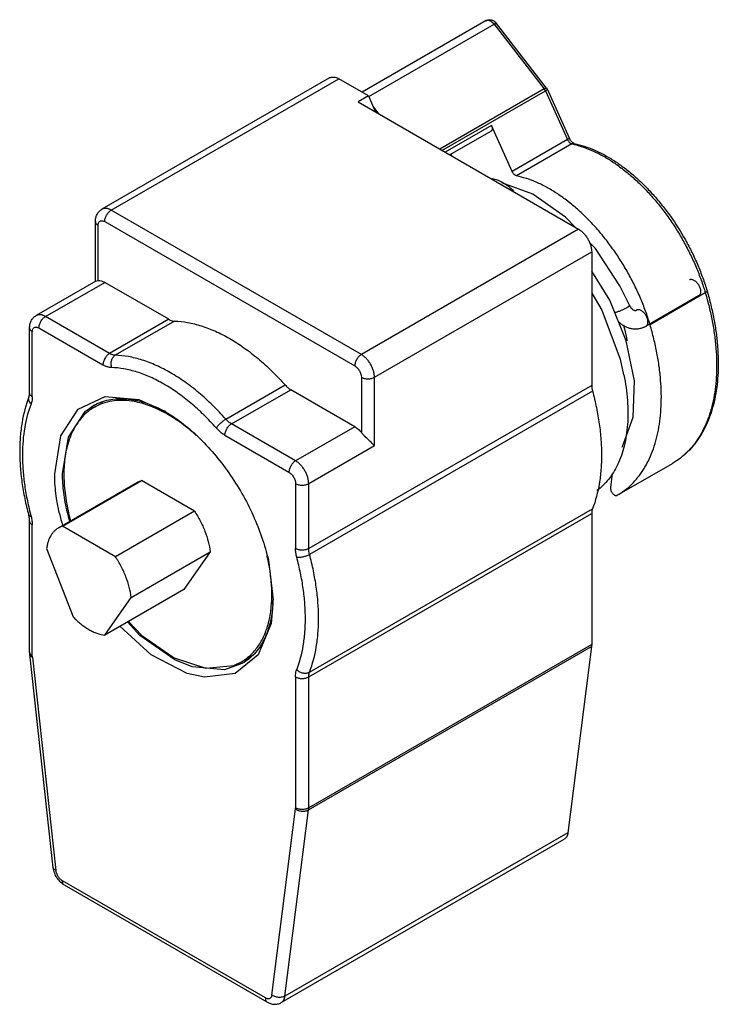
# Model space of a CAD drawing. Header units: millimetres. Extents: x 5.6 to 43.1, y 7.5 to 60.4.
import ezdxf

# ---------------------------------------------------------------- set-up
doc = ezdxf.new("R2010")
doc.units = ezdxf.units.MM
doc.header["$LTSCALE"] = 4.415799
doc.layers.get('0').update_dxf_attribs({"linetype": 'CONTINUOUS'})

msp = doc.modelspace()

# ---------------------------------------------------------------- linework, layer by layer
at = {"color": 7}
for p, q in [((30.618, 60.365), (23.956, 56.518)), ((24.321, 56.285), (31.054, 60.172)), ((31.054, 60.172), (33.742, 56.703)), ((33.867, 56.743), (31.18, 60.212)), ((22.209, 57.287), (9.976, 50.225)), ((10.476, 50.175), (22.709, 57.238)), ((24.302, 56.318), (22.709, 57.238)), ((33.742, 56.703), (28.123, 53.459)), ((33.904, 56.682), (33.867, 56.743)), ((35.086, 54.05), (33.904, 56.682)), ((24.302, 56.318), (23.736, 55.992)), ((24.302, 56.318), (24.669, 55.453)), ((28.244, 53.389), (33.804, 56.599)), ((33.804, 56.599), (34.986, 53.967)), ((23.736, 55.992), (35.578, 49.155)), ((24.876, 55.334), (24.531, 55.779)), ((30.905, 54.726), (28.417, 53.289)), ((32.016, 52.253), (30.905, 54.726)), ((30.881, 54.426), (28.665, 53.146)), ((34.986, 53.967), (32.016, 52.253)), ((35.224, 53.737), (32.254, 52.022)), ((28.723, 53.18), (28.763, 53.089)), ((23.911, 42.419), (10.476, 50.175)), ((9.623, 46.346), (9.623, 49.563)), ((9.769, 46.392), (9.769, 49.359)), ((10.123, 49.563), (23.558, 41.806)), ((35.578, 49.155), (23.911, 42.419)), ((24.618, 41.194), (36.286, 47.93)), ((36.286, 47.93), (36.286, 40.761)), ((37.256, 45.334), (36.286, 46.895)), ((9.654, 46.365), (6.441, 44.509)), ((6.941, 44.46), (10.123, 46.297)), ((9.654, 46.364), (9.769, 46.392)), ((13.564, 44.31), (10.123, 46.297)), ((38.32, 45.07), (37.807, 46.107)), ((42.033, 45.572), (39.205, 43.939)), ((42.391, 45.735), (39.421, 44.02)), ((38.32, 45.07), (38.32, 45.07)), ((10.382, 42.473), (6.941, 44.46)), ((38.705, 44.805), (38.692, 44.798)), ((38.719, 44.812), (38.705, 44.805)), ((38.705, 44.805), (38.705, 44.805)), ((13.564, 44.31), (10.382, 42.473)), ((13.868, 44.214), (10.686, 42.377)), ((39.106, 43.888), (39.205, 43.939)), ((6.087, 40.353), (6.087, 43.847)), ((6.234, 40.149), (6.234, 43.643)), ((6.587, 43.847), (10.028, 41.861)), ((16.63, 38.945), (19.812, 40.783)), ((36.286, 40.761), (21.083, 31.984)), ((23.911, 41.194), (23.911, 38.227)), ((24.618, 37.52), (24.618, 41.194)), ((16.935, 38.69), (20.117, 40.527)), ((23.558, 38.54), (20.117, 40.527)), ((36.329, 40.455), (21.126, 31.678)), ((9.567, 39.585), (10.023, 39.848)), ((9.079, 39.356), (9.517, 39.671)), ((9.508, 39.666), (9.517, 39.671)), ((20.376, 36.703), (16.935, 38.69)), ((23.558, 38.54), (20.376, 36.703)), ((16.581, 38.077), (20.022, 36.091)), ((21.083, 35.478), (24.618, 37.52)), ((37.66, 34.852), (40.63, 36.567)), ((37.384, 36.025), (37.299, 35.263)), ((7.649, 33.108), (11.892, 35.558)), ((7.849, 33.198), (12.092, 35.648)), ((11.892, 35.558), (12.092, 35.648)), ((14.942, 34.003), (12.092, 35.648)), ((20.376, 35.478), (20.376, 31.984)), ((21.083, 31.984), (21.083, 35.478)), ((14.942, 34.003), (10.699, 31.553)), ((21.126, 25.348), (36.329, 34.126)), ((6.087, 26.418), (6.087, 33.461)), ((21.083, 25.092), (36.286, 33.869)), ((36.286, 33.869), (36.286, 26.826)), ((6.234, 26.213), (6.234, 33.257)), ((7.849, 33.198), (7.649, 33.108)), ((10.699, 31.553), (7.849, 33.198)), ((7, 31.99), (8.425, 28.318)), ((11.548, 29.364), (15.791, 31.814)), ((15.791, 31.814), (14.366, 29.787)), ((18.915, 31.373), (19.174, 29.232)), ((14.366, 29.787), (10.123, 27.337)), ((10.123, 27.337), (11.548, 29.364)), ((21.076, 17.942), (36.279, 26.719)), ((36.286, 26.826), (21.083, 18.049)), ((36.279, 26.719), (35.011, 16.712)), ((7.362, 14.834), (6.093, 26.306)), ((6.237, 26.156), (7.505, 14.685)), ((17.467, 25.901), (18.01, 26.215)), ((17.499, 25.809), (16.556, 25.479)), ((17.525, 25.821), (17.517, 25.815)), ((17.525, 25.82), (17.517, 25.815)), ((20.376, 25.092), (20.376, 18.049)), ((21.083, 18.049), (21.083, 25.092)), ((19.104, 7.988), (20.373, 17.995)), ((19.808, 7.935), (21.076, 17.942)), ((35.011, 16.712), (19.808, 7.935)), ((19.607, 7.584), (34.81, 16.361)), ((18.754, 7.837), (7.855, 14.129)), ((18.857, 7.608), (7.959, 13.9))]:
    msp.add_line(p, q, dxfattribs=at)
for points in [[(35.397, 49.26), (34.888, 49.798), (33.128, 51.033), (31.462, 51.654)], [(37.807, 46.107), (36.484, 48.11), (36.151, 48.462)], [(36.286, 45.716), (36.833, 44.796), (37.818, 42.169), (37.998, 41.33)], [(37.926, 37.447), (37.946, 37.468), (38.514, 39.049), (38.579, 41.007), (38.143, 43.158), (37.256, 45.334)], [(8.698, 39.479), (10.152, 40.157), (11.954, 39.995), (13.305, 39.397)], [(7.436, 36.009), (7.761, 38.046), (8.698, 39.479)], [(7.86, 36.009), (8.173, 37.972), (9.079, 39.356)], [(19.154, 29.014), (19.059, 27.966), (18.372, 26.276)], [(11.404, 28.077), (12.115, 27.309), (13.85, 26.112), (15.552, 25.561), (17.06, 25.71), (17.467, 25.901)], [(18.372, 26.276), (17.129, 25.272), (15.476, 25.071), (14.551, 25.279), (12.628, 26.279), (10.944, 27.812)], [(16.556, 25.479), (14.822, 25.634), (13.887, 26.011), (12.013, 27.314), (11.355, 28.049)]]:
    msp.add_lwpolyline(points, dxfattribs=at)
for centre, radius, start, end in [((33.335, 56.389), 0.514, 24.1834, 37.7156), ((34.254, 49.118), 4.72, 76.7983, 78.1391), ((10.966, 35.831), 4.126, 81.2046, 81.5504), ((10.851, 37.36), 2.668, 119.6099, 120.0032), ((10.003, 33.122), 7.015, 61.6602, 62.1897), ((9.918, 33.051), 7.189, 61.007, 61.9972), ((9.903, 32.937), 7.225, 60.4737, 61.6553), ((19.142, 36.495), 11.323, 193.0133, 195.4655), ((20.988, 37.696), 15.345, 194.6652, 195.0324), ((19.257, 36.543), 11.868, 193.0254, 196.1522), ((8.474, 29.16), 10.655, 11.8995, 13.2878), ((12.24, 29.464), 6.934, 356.0506, 357.9657), ((11.521, 29.232), 7.653, 358.2982, 0.0045), ((13.467, 29.379), 5.629, 348.8102, 352.967), ((14.006, 29.27), 5.079, 345.3995, 348.8298), ((7.098, 26.418), 1.011, 180.0258, 186.384), ((16.182, 28.126), 2.668, 299.6106, 300.0032), ((19.914, 18.049), 0.461, 358.5735, 0.0051)]:
    msp.add_arc(centre, radius, start, end, dxfattribs=at)
for points, knots in [([(30.618, 60.365), (30.641, 60.378), (30.69, 60.4), (30.768, 60.416), (30.848, 60.415), (30.925, 60.399), (30.999, 60.368), (31.089, 60.312), (31.147, 60.254), (31.18, 60.212)], [0, 0, 0, 0, 0.124961, 0.249538, 0.373913, 0.497913, 0.62193, 0.746676, 1, 1, 1, 1]), ([(30.618, 60.365), (30.628, 60.371), (30.649, 60.38), (30.671, 60.385), (30.683, 60.387)], [0, 0, 0, 0, 0.493554, 1, 1, 1, 1]), ([(30.683, 60.387), (30.697, 60.389), (30.727, 60.389), (30.773, 60.381), (30.821, 60.365), (30.889, 60.331), (30.971, 60.269), (31.027, 60.207), (31.054, 60.172)], [0, 0, 0, 0, 0.096919, 0.201216, 0.314149, 0.436064, 0.704954, 1, 1, 1, 1]), ([(31.054, 60.172), (31.062, 60.177), (31.077, 60.185), (31.1, 60.196), (31.12, 60.205), (31.137, 60.212), (31.152, 60.216), (31.163, 60.217), (31.17, 60.217), (31.175, 60.216), (31.178, 60.214), (31.18, 60.212)], [0, 0, 0, 0, 0.201671, 0.384341, 0.545252, 0.682405, 0.795004, 0.883107, 0.91864, 0.949236, 1, 1, 1, 1]), ([(22.209, 57.287), (22.225, 57.297), (22.26, 57.313), (22.337, 57.334), (22.444, 57.337), (22.578, 57.305), (22.665, 57.263), (22.709, 57.238)], [0, 0, 0, 0, 0.108171, 0.218375, 0.451326, 0.710516, 1, 1, 1, 1]), ([(33.742, 56.703), (33.75, 56.708), (33.765, 56.716), (33.787, 56.727), (33.807, 56.736), (33.825, 56.743), (33.84, 56.747), (33.85, 56.748), (33.857, 56.748), (33.863, 56.747), (33.866, 56.745), (33.867, 56.743)], [0, 0, 0, 0, 0.201636, 0.384283, 0.545194, 0.682367, 0.794996, 0.883113, 0.918639, 0.949231, 1, 1, 1, 1]), ([(33.804, 56.599), (33.812, 56.604), (33.827, 56.613), (33.848, 56.626), (33.866, 56.638), (33.881, 56.65), (33.892, 56.66), (33.899, 56.667), (33.903, 56.673), (33.904, 56.677), (33.905, 56.68), (33.904, 56.682)], [0, 0, 0, 0, 0.20813, 0.395787, 0.560316, 0.699772, 0.812759, 0.898705, 0.931843, 0.959027, 1, 1, 1, 1]), ([(30.905, 54.726), (30.919, 54.696), (30.935, 54.649), (30.944, 54.587), (30.944, 54.544), (30.938, 54.505), (30.925, 54.472), (30.907, 54.445), (30.89, 54.431), (30.881, 54.426)], [0, 0, 0, 0, 0.30729, 0.449197, 0.580287, 0.699695, 0.807709, 0.906464, 1, 1, 1, 1]), ([(35.086, 54.05), (35.087, 54.048), (35.086, 54.045), (35.085, 54.041), (35.081, 54.035), (35.074, 54.028), (35.063, 54.018), (35.048, 54.007), (35.03, 53.994), (35.009, 53.981), (34.994, 53.972), (34.986, 53.967)], [0, 0, 0, 0, 0.040948, 0.068118, 0.101217, 0.186986, 0.299861, 0.439296, 0.604116, 0.792024, 1, 1, 1, 1]), ([(35.35, 53.76), (35.348, 53.76), (35.343, 53.762), (35.334, 53.765), (35.322, 53.771), (35.3, 53.783), (35.269, 53.804), (35.229, 53.839), (35.189, 53.883), (35.137, 53.952), (35.104, 54.01), (35.086, 54.05)], [0, 0, 0, 0, 0.01441, 0.038278, 0.071851, 0.114691, 0.223665, 0.357082, 0.507628, 0.66878, 1, 1, 1, 1]), ([(34.986, 53.967), (34.999, 53.939), (35.03, 53.884), (35.079, 53.825), (35.123, 53.786), (35.157, 53.763), (35.19, 53.747), (35.213, 53.739), (35.224, 53.737)], [0, 0, 0, 0, 0.277049, 0.545885, 0.672028, 0.790422, 0.899959, 1, 1, 1, 1]), ([(35.35, 53.76), (35.34, 53.762), (35.319, 53.764), (35.275, 53.76), (35.243, 53.748), (35.224, 53.737)], [0, 0, 0, 0, 0.240331, 0.485213, 1, 1, 1, 1]), ([(35.332, 53.713), (35.508, 53.672), (35.864, 53.567), (36.395, 53.352), (36.93, 53.078), (37.465, 52.748), (37.996, 52.363), (38.518, 51.927), (39.028, 51.445), (39.521, 50.918), (39.992, 50.354), (40.438, 49.755), (40.856, 49.127), (41.24, 48.475), (41.59, 47.805), (41.9, 47.123), (42.17, 46.433), (42.322, 45.967), (42.391, 45.735)], [0, 0, 0, 0, 0.048923, 0.100482, 0.154683, 0.211466, 0.270689, 0.332147, 0.39559, 0.460723, 0.527221, 0.594732, 0.662887, 0.731307, 0.799605, 0.867397, 0.934326, 1, 1, 1, 1]), ([(35.35, 53.76), (35.53, 53.722), (35.894, 53.624), (36.435, 53.417), (36.978, 53.15), (37.521, 52.825), (38.057, 52.446), (38.585, 52.015), (39.099, 51.537), (39.595, 51.015), (40.07, 50.454), (40.671, 49.656), (41.21, 48.804), (41.678, 47.912), (41.99, 47.23), (42.261, 46.539), (42.413, 46.073), (42.482, 45.84)], [0, 0, 0, 0, 0.049683, 0.101743, 0.156206, 0.213081, 0.272274, 0.33362, 0.396898, 0.46184, 0.528137, 0.595451, 0.731632, 0.799792, 0.86748, 0.934348, 1, 1, 1, 1]), ([(30.931, 51.874), (31.029, 51.862), (31.176, 51.824), (31.368, 51.744), (31.57, 51.638), (31.821, 51.463), (32.004, 51.295), (32.094, 51.203)], [0, 0, 0, 0, 0.215225, 0.331947, 0.454718, 0.717346, 1, 1, 1, 1]), ([(32.254, 52.022), (32.243, 52.025), (32.22, 52.032), (32.187, 52.049), (32.153, 52.072), (32.109, 52.11), (32.06, 52.169), (32.029, 52.224), (32.016, 52.253)], [0, 0, 0, 0, 0.100045, 0.209588, 0.327981, 0.454117, 0.72294, 1, 1, 1, 1]), ([(39.41, 44.056), (39.34, 44.291), (39.184, 44.762), (38.91, 45.458), (38.593, 46.146), (38.237, 46.821), (37.845, 47.477), (37.42, 48.109), (36.966, 48.71), (36.487, 49.275), (35.987, 49.801), (35.47, 50.282), (34.941, 50.714), (34.404, 51.094), (33.863, 51.418), (33.323, 51.683), (32.789, 51.888), (32.431, 51.985), (32.254, 52.022)], [0, 0, 0, 0, 0.065974, 0.133194, 0.201261, 0.26981, 0.338446, 0.406775, 0.474409, 0.540971, 0.606106, 0.669484, 0.73081, 0.789834, 0.846358, 0.900246, 0.951456, 1, 1, 1, 1]), ([(9.623, 49.563), (9.623, 49.628), (9.636, 49.759), (9.691, 49.915), (9.758, 50.027), (9.82, 50.104), (9.893, 50.171), (9.948, 50.208), (9.976, 50.225)], [0, 0, 0, 0, 0.250072, 0.498774, 0.623727, 0.748915, 0.874223, 1, 1, 1, 1]), ([(10.476, 50.175), (10.432, 50.201), (10.345, 50.242), (10.211, 50.275), (10.104, 50.272), (10.027, 50.251), (9.993, 50.234), (9.976, 50.225)], [0, 0, 0, 0, 0.289511, 0.548684, 0.781616, 0.891822, 1, 1, 1, 1]), ([(10.123, 49.563), (10.123, 49.591), (10.128, 49.649), (10.156, 49.768), (10.22, 49.915), (10.315, 50.044), (10.404, 50.128), (10.452, 50.161), (10.476, 50.175)], [0, 0, 0, 0, 0.114176, 0.237545, 0.499917, 0.762368, 0.885804, 1, 1, 1, 1]), ([(9.623, 49.563), (9.623, 49.544), (9.63, 49.504), (9.66, 49.449), (9.707, 49.399), (9.747, 49.371), (9.769, 49.359)], [0, 0, 0, 0, 0.217699, 0.450833, 0.710467, 1, 1, 1, 1]), ([(9.769, 49.359), (9.769, 49.384), (9.773, 49.432), (9.792, 49.499), (9.825, 49.552), (9.871, 49.59), (9.927, 49.611), (9.99, 49.613), (10.057, 49.596), (10.101, 49.576), (10.123, 49.563)], [0, 0, 0, 0, 0.144908, 0.274701, 0.391164, 0.500003, 0.608843, 0.725305, 0.855094, 1, 1, 1, 1]), ([(35.578, 49.155), (35.627, 49.127), (35.723, 49.06), (35.854, 48.937), (35.975, 48.791), (36.082, 48.629), (36.169, 48.455), (36.235, 48.278), (36.275, 48.102), (36.286, 47.986), (36.286, 47.93)], [0, 0, 0, 0, 0.114123, 0.237347, 0.366972, 0.499999, 0.633026, 0.762652, 0.885876, 1, 1, 1, 1]), ([(9.769, 46.392), (9.826, 46.397), (9.917, 46.385), (10.033, 46.344), (10.093, 46.314), (10.123, 46.297)], [0, 0, 0, 0, 0.46233, 0.721472, 1, 1, 1, 1]), ([(41.548, 46.445), (41.565, 46.453), (41.604, 46.463), (41.667, 46.46), (41.733, 46.44), (41.801, 46.404), (41.868, 46.354), (41.932, 46.292), (41.991, 46.219), (42.042, 46.138), (42.083, 46.052), (42.114, 45.965), (42.133, 45.879), (42.139, 45.798), (42.132, 45.723), (42.112, 45.659), (42.085, 45.614), (42.057, 45.587), (42.041, 45.577), (42.033, 45.572)], [0, 0, 0, 0, 0.045716, 0.095291, 0.150498, 0.211977, 0.279377, 0.35167, 0.427359, 0.504669, 0.581702, 0.656581, 0.727596, 0.793364, 0.85303, 0.906494, 0.954708, 0.977565, 1, 1, 1, 1]), ([(42.391, 45.735), (42.465, 45.482), (42.601, 44.978), (42.765, 44.223), (42.888, 43.48), (42.967, 42.753), (43.003, 42.046), (42.995, 41.363), (42.944, 40.707), (42.85, 40.083), (42.713, 39.492), (42.534, 38.939), (42.313, 38.426), (42.052, 37.956), (41.752, 37.532), (41.415, 37.156), (41.042, 36.831), (40.77, 36.648), (40.629, 36.567)], [0, 0, 0, 0, 0.079071, 0.15639, 0.231686, 0.304781, 0.375521, 0.443775, 0.509461, 0.572543, 0.633042, 0.691039, 0.746685, 0.800202, 0.851885, 0.902114, 0.951332, 1, 1, 1, 1]), ([(42.482, 45.84), (42.556, 45.588), (42.692, 45.085), (42.856, 44.331), (42.977, 43.589), (43.056, 42.862), (43.091, 42.154), (43.083, 41.468), (43.03, 40.808), (42.934, 40.178), (42.793, 39.579), (42.609, 39.017), (42.382, 38.492), (42.113, 38.01), (41.802, 37.572), (41.45, 37.182), (41.061, 36.843), (40.777, 36.652), (40.63, 36.567)], [0, 0, 0, 0, 0.077769, 0.153876, 0.228068, 0.300181, 0.370086, 0.437673, 0.502883, 0.565706, 0.626185, 0.684423, 0.740581, 0.794886, 0.847625, 0.89913, 0.949779, 1, 1, 1, 1]), ([(42.482, 45.84), (42.483, 45.836), (42.484, 45.829), (42.481, 45.816), (42.474, 45.803), (42.464, 45.79), (42.45, 45.776), (42.426, 45.757), (42.405, 45.743), (42.391, 45.735)], [0, 0, 0, 0, 0.074732, 0.157537, 0.254152, 0.367741, 0.499545, 0.649746, 1, 1, 1, 1]), ([(38.157, 44.929), (38.17, 44.937), (38.195, 44.951), (38.23, 44.973), (38.259, 44.994), (38.28, 45.01), (38.294, 45.023), (38.302, 45.031), (38.309, 45.039), (38.318, 45.05), (38.323, 45.063), (38.32, 45.07)], [0, 0, 0, 0, 0.206314, 0.391488, 0.553671, 0.691757, 0.751495, 0.804924, 0.85203, 0.892886, 1, 1, 1, 1]), ([(38.32, 45.07), (38.334, 45.037), (38.365, 44.977), (38.421, 44.901), (38.48, 44.844), (38.536, 44.808), (38.585, 44.789), (38.625, 44.782), (38.66, 44.786), (38.681, 44.793), (38.692, 44.798)], [0, 0, 0, 0, 0.209626, 0.399305, 0.561765, 0.692745, 0.792868, 0.868251, 0.933478, 1, 1, 1, 1]), ([(6.087, 43.847), (6.087, 43.913), (6.1, 44.044), (6.155, 44.2), (6.223, 44.312), (6.285, 44.389), (6.358, 44.456), (6.412, 44.493), (6.441, 44.509)], [0, 0, 0, 0, 0.250072, 0.498774, 0.623727, 0.748915, 0.874223, 1, 1, 1, 1]), ([(6.941, 44.46), (6.897, 44.485), (6.809, 44.527), (6.675, 44.559), (6.568, 44.556), (6.492, 44.535), (6.457, 44.519), (6.441, 44.509)], [0, 0, 0, 0, 0.289511, 0.548684, 0.781616, 0.891822, 1, 1, 1, 1]), ([(6.587, 43.847), (6.587, 43.875), (6.592, 43.933), (6.62, 44.053), (6.685, 44.199), (6.779, 44.328), (6.869, 44.412), (6.916, 44.446), (6.941, 44.46)], [0, 0, 0, 0, 0.114176, 0.237545, 0.499917, 0.762368, 0.885804, 1, 1, 1, 1]), ([(37.553, 44.686), (37.576, 44.691), (37.622, 44.704), (37.695, 44.727), (37.774, 44.754), (37.882, 44.796), (37.987, 44.842), (38.088, 44.892), (38.135, 44.917), (38.157, 44.929)], [0, 0, 0, 0, 0.104914, 0.223443, 0.351681, 0.48568, 0.755095, 0.8826, 1, 1, 1, 1]), ([(39.205, 43.939), (39.213, 43.944), (39.228, 43.954), (39.256, 43.981), (39.284, 44.026), (39.304, 44.09), (39.31, 44.165), (39.304, 44.246), (39.285, 44.332), (39.255, 44.419), (39.213, 44.505), (39.162, 44.586), (39.104, 44.659), (39.04, 44.721), (38.973, 44.771), (38.905, 44.807), (38.839, 44.827), (38.776, 44.83), (38.737, 44.82), (38.719, 44.812)], [0, 0, 0, 0, 0.022432, 0.045283, 0.093487, 0.146946, 0.206609, 0.272378, 0.343398, 0.418285, 0.495327, 0.572645, 0.648342, 0.72064, 0.788043, 0.849521, 0.904724, 0.95429, 1, 1, 1, 1]), ([(13.564, 44.31), (13.589, 44.296), (13.684, 44.246), (13.791, 44.216), (13.868, 44.214)], [0, 0, 0, 0, 0.274939, 1, 1, 1, 1]), ([(13.868, 44.214), (14.106, 44.208), (14.597, 44.155), (15.337, 43.969), (16.095, 43.676), (16.862, 43.28), (17.627, 42.786), (18.382, 42.201), (19.119, 41.53), (19.584, 41.04), (19.812, 40.783)], [0, 0, 0, 0, 0.101374, 0.20938, 0.324491, 0.446849, 0.576211, 0.712042, 0.853638, 1, 1, 1, 1]), ([(37.66, 34.852), (37.8, 34.934), (38.072, 35.116), (38.445, 35.442), (38.782, 35.818), (39.082, 36.242), (39.343, 36.711), (39.564, 37.224), (39.743, 37.778), (39.88, 38.368), (39.975, 38.993), (40.026, 39.648), (40.033, 40.331), (39.997, 41.038), (39.918, 41.765), (39.795, 42.508), (39.631, 43.263), (39.495, 43.767), (39.421, 44.02)], [0, 0, 0, 0, 0.048668, 0.097886, 0.148115, 0.199799, 0.253315, 0.308961, 0.366958, 0.427457, 0.490539, 0.556225, 0.624479, 0.695219, 0.768314, 0.84361, 0.920929, 1, 1, 1, 1]), ([(39.106, 43.888), (39.049, 43.862), (38.932, 43.819), (38.747, 43.785), (38.56, 43.781), (38.373, 43.808), (38.192, 43.864), (38.021, 43.947), (37.861, 44.056), (37.766, 44.142), (37.721, 44.189)], [0, 0, 0, 0, 0.123583, 0.247031, 0.370595, 0.494551, 0.619196, 0.744812, 0.871684, 1, 1, 1, 1]), ([(37.992, 44.022), (38.012, 43.949), (38.086, 43.664), (38.146, 43.375), (38.18, 43.158)], [0, 0, 0, 0, 0.25497, 1, 1, 1, 1]), ([(6.087, 43.847), (6.087, 43.828), (6.094, 43.789), (6.124, 43.733), (6.172, 43.683), (6.212, 43.656), (6.234, 43.643)], [0, 0, 0, 0, 0.217699, 0.450833, 0.710467, 1, 1, 1, 1]), ([(6.234, 43.643), (6.234, 43.669), (6.237, 43.717), (6.257, 43.783), (6.29, 43.837), (6.335, 43.875), (6.391, 43.895), (6.454, 43.897), (6.522, 43.881), (6.565, 43.86), (6.587, 43.847)], [0, 0, 0, 0, 0.144908, 0.274701, 0.391164, 0.500003, 0.608843, 0.725305, 0.855094, 1, 1, 1, 1]), ([(10.382, 42.473), (10.357, 42.459), (10.31, 42.426), (10.22, 42.342), (10.126, 42.213), (10.061, 42.066), (10.033, 41.947), (10.028, 41.889), (10.028, 41.861)], [0, 0, 0, 0, 0.114173, 0.237563, 0.499998, 0.762434, 0.885826, 1, 1, 1, 1]), ([(10.686, 42.377), (10.662, 42.378), (10.598, 42.384), (10.494, 42.415), (10.419, 42.451), (10.382, 42.473)], [0, 0, 0, 0, 0.226991, 0.595345, 1, 1, 1, 1]), ([(10.686, 42.377), (10.663, 42.363), (10.617, 42.329), (10.56, 42.265), (10.513, 42.187), (10.467, 42.069), (10.444, 41.907), (10.465, 41.778), (10.485, 41.717)], [0, 0, 0, 0, 0.11069, 0.227428, 0.349844, 0.477201, 0.739548, 1, 1, 1, 1]), ([(13.658, 41.439), (13.41, 41.582), (12.913, 41.839), (12.156, 42.132), (11.415, 42.318), (10.924, 42.371), (10.686, 42.377)], [0, 0, 0, 0, 0.273794, 0.531445, 0.773132, 1, 1, 1, 1]), ([(23.911, 42.419), (23.887, 42.405), (23.839, 42.371), (23.75, 42.287), (23.655, 42.158), (23.591, 42.012), (23.563, 41.892), (23.558, 41.834), (23.558, 41.806)], [0, 0, 0, 0, 0.114175, 0.237543, 0.499914, 0.762365, 0.885803, 1, 1, 1, 1]), ([(24.618, 41.194), (24.618, 41.25), (24.608, 41.366), (24.567, 41.542), (24.502, 41.719), (24.415, 41.893), (24.308, 42.055), (24.187, 42.201), (24.055, 42.324), (23.96, 42.391), (23.911, 42.419)], [0, 0, 0, 0, 0.114124, 0.237324, 0.366925, 0.499942, 0.632974, 0.762609, 0.88586, 1, 1, 1, 1]), ([(10.485, 41.717), (10.449, 41.717), (10.353, 41.728), (10.197, 41.773), (10.085, 41.828), (10.028, 41.861)], [0, 0, 0, 0, 0.226963, 0.595316, 1, 1, 1, 1]), ([(13.305, 40.827), (13.069, 40.963), (12.598, 41.206), (11.879, 41.484), (11.176, 41.661), (10.711, 41.711), (10.485, 41.717)], [0, 0, 0, 0, 0.273796, 0.531453, 0.773137, 1, 1, 1, 1]), ([(16.63, 38.945), (16.402, 39.203), (15.937, 39.693), (15.2, 40.364), (14.445, 40.949), (13.921, 41.287), (13.658, 41.439)], [0, 0, 0, 0, 0.264599, 0.520566, 0.766161, 1, 1, 1, 1]), ([(23.558, 41.806), (23.608, 41.777), (23.678, 41.719), (23.756, 41.625), (23.809, 41.543), (23.853, 41.457), (23.896, 41.342), (23.911, 41.252), (23.911, 41.194)], [0, 0, 0, 0, 0.236903, 0.366782, 0.500001, 0.633219, 0.763098, 1, 1, 1, 1]), ([(38.015, 41.325), (38.105, 40.872), (38.201, 40.195), (38.238, 39.304), (38.218, 38.673), (38.153, 38.073), (38.01, 37.336), (37.831, 36.812), (37.676, 36.49)], [0, 0, 0, 0, 0.28161, 0.415036, 0.543079, 0.665564, 0.782482, 1, 1, 1, 1]), ([(16.124, 38.461), (15.908, 38.705), (15.466, 39.171), (14.768, 39.806), (14.051, 40.362), (13.554, 40.683), (13.305, 40.827)], [0, 0, 0, 0, 0.264602, 0.520569, 0.766162, 1, 1, 1, 1]), ([(19.812, 40.783), (19.858, 40.731), (19.953, 40.637), (20.062, 40.559), (20.117, 40.527)], [0, 0, 0, 0, 0.520632, 1, 1, 1, 1]), ([(23.911, 41.194), (23.935, 41.18), (23.988, 41.155), (24.106, 41.12), (24.265, 41.102), (24.424, 41.12), (24.541, 41.155), (24.594, 41.18), (24.618, 41.194)], [0, 0, 0, 0, 0.114175, 0.237544, 0.499916, 0.762367, 0.885804, 1, 1, 1, 1]), ([(36.286, 40.761), (36.286, 40.712), (36.294, 40.608), (36.315, 40.507), (36.329, 40.455)], [0, 0, 0, 0, 0.482424, 1, 1, 1, 1]), ([(6.056, 40.15), (6.061, 40.162), (6.069, 40.189), (6.084, 40.256), (6.087, 40.313), (6.087, 40.353)], [0, 0, 0, 0, 0.18082, 0.409574, 1, 1, 1, 1]), ([(6.234, 40.149), (6.212, 40.162), (6.172, 40.189), (6.124, 40.239), (6.094, 40.294), (6.087, 40.334), (6.087, 40.353)], [0, 0, 0, 0, 0.289538, 0.54911, 0.782252, 1, 1, 1, 1]), ([(36.329, 40.455), (36.408, 40.16), (36.548, 39.574), (36.701, 38.699), (36.794, 37.846), (36.826, 37.021), (36.797, 36.232), (36.679, 35.259), (36.498, 34.559), (36.329, 34.126)], [0, 0, 0, 0, 0.142587, 0.280968, 0.414528, 0.542879, 0.665717, 0.782864, 1, 1, 1, 1]), ([(6.056, 40.15), (5.884, 39.706), (5.697, 38.994), (5.577, 38.006), (5.547, 37.212), (5.578, 36.387), (5.67, 35.536), (5.822, 34.666), (5.961, 34.084), (6.039, 33.791)], [0, 0, 0, 0, 0.221133, 0.339035, 0.461931, 0.589746, 0.722268, 0.859202, 1, 1, 1, 1]), ([(6.169, 39.765), (6.01, 39.356), (5.838, 38.698), (5.724, 37.783), (5.694, 37.041), (5.72, 36.266), (5.803, 35.464), (5.943, 34.641), (6.071, 34.089), (6.143, 33.811)], [0, 0, 0, 0, 0.217452, 0.334655, 0.457484, 0.585776, 0.719238, 0.857504, 1, 1, 1, 1]), ([(6.169, 39.765), (6.141, 39.792), (6.093, 39.851), (6.054, 39.937), (6.039, 40.005), (6.036, 40.055), (6.041, 40.104), (6.05, 40.135), (6.056, 40.15)], [0, 0, 0, 0, 0.276629, 0.533458, 0.654857, 0.772329, 0.886943, 1, 1, 1, 1]), ([(6.234, 40.149), (6.234, 40.114), (6.229, 39.984), (6.203, 39.853), (6.169, 39.765)], [0, 0, 0, 0, 0.269172, 1, 1, 1, 1]), ([(9.533, 39.68), (9.657, 39.751), (9.92, 39.874), (10.344, 39.994), (10.795, 40.051), (11.185, 40.046), (11.505, 40.012), (11.839, 39.956), (12.267, 39.845), (12.783, 39.653), (13.123, 39.49), (13.293, 39.399)], [0, 0, 0, 0, 0.109139, 0.220194, 0.334846, 0.454508, 0.516601, 0.580325, 0.712919, 0.852771, 1, 1, 1, 1]), ([(11.572, 39.913), (11.39, 39.94), (11.031, 39.969), (10.505, 39.929), (10.012, 39.805), (9.709, 39.667), (9.567, 39.585)], [0, 0, 0, 0, 0.266819, 0.519733, 0.762539, 1, 1, 1, 1]), ([(13.276, 39.327), (13.136, 39.4), (12.856, 39.536), (12.303, 39.754), (11.878, 39.865), (11.597, 39.909)], [0, 0, 0, 0, 0.26655, 0.522048, 1, 1, 1, 1]), ([(9.567, 39.585), (9.48, 39.534), (9.31, 39.423), (9.075, 39.227), (8.859, 39.002), (8.665, 38.75), (8.491, 38.472), (8.34, 38.169), (8.212, 37.842), (8.143, 37.613), (8.113, 37.496)], [0, 0, 0, 0, 0.115628, 0.232261, 0.35085, 0.472275, 0.597325, 0.726675, 0.86081, 1, 1, 1, 1]), ([(13.305, 39.397), (13.628, 39.211), (14.269, 38.778), (15.17, 37.999), (16.025, 37.087), (16.813, 36.064), (17.513, 34.955), (18.109, 33.789), (18.585, 32.593), (18.821, 31.778), (18.915, 31.373)], [0, 0, 0, 0, 0.111475, 0.230467, 0.355471, 0.484623, 0.615834, 0.746905, 0.875654, 1, 1, 1, 1]), ([(15.039, 38.071), (14.789, 38.296), (14.285, 38.711), (13.738, 39.068), (13.463, 39.224)], [0, 0, 0, 0, 0.515191, 1, 1, 1, 1]), ([(16.124, 38.461), (16.135, 38.481), (16.162, 38.523), (16.211, 38.587), (16.269, 38.653), (16.358, 38.743), (16.455, 38.827), (16.556, 38.9), (16.606, 38.931), (16.63, 38.945)], [0, 0, 0, 0, 0.097664, 0.211773, 0.338421, 0.473387, 0.748918, 0.879951, 1, 1, 1, 1]), ([(16.581, 38.077), (16.581, 38.105), (16.586, 38.163), (16.614, 38.283), (16.679, 38.429), (16.773, 38.559), (16.863, 38.642), (16.911, 38.676), (16.935, 38.69)], [0, 0, 0, 0, 0.114174, 0.237566, 0.500002, 0.762437, 0.885827, 1, 1, 1, 1]), ([(16.935, 38.69), (16.88, 38.722), (16.771, 38.8), (16.676, 38.894), (16.63, 38.945)], [0, 0, 0, 0, 0.479367, 1, 1, 1, 1]), ([(16.581, 38.077), (16.498, 38.125), (16.335, 38.242), (16.193, 38.383), (16.124, 38.461)], [0, 0, 0, 0, 0.479348, 1, 1, 1, 1]), ([(23.558, 38.54), (23.623, 38.503), (23.751, 38.407), (23.859, 38.291), (23.911, 38.227)], [0, 0, 0, 0, 0.477385, 1, 1, 1, 1]), ([(24.618, 37.52), (24.597, 37.542), (24.551, 37.589), (24.447, 37.69), (24.297, 37.83), (24.138, 37.98), (24.006, 38.116), (23.942, 38.189), (23.911, 38.227)], [0, 0, 0, 0, 0.092793, 0.196457, 0.434114, 0.707609, 0.853699, 1, 1, 1, 1]), ([(8.113, 37.496), (8.075, 37.354), (8.013, 37.059), (7.953, 36.601), (7.927, 36.12), (7.933, 35.62), (7.973, 35.102), (8.071, 34.384), (8.191, 33.844), (8.29, 33.484)], [0, 0, 0, 0, 0.108768, 0.222464, 0.34101, 0.464303, 0.592177, 0.724346, 1, 1, 1, 1]), ([(20.376, 36.703), (20.352, 36.689), (20.304, 36.656), (20.214, 36.572), (20.12, 36.443), (20.055, 36.296), (20.027, 36.177), (20.022, 36.119), (20.022, 36.091)], [0, 0, 0, 0, 0.114175, 0.237543, 0.499914, 0.762365, 0.885803, 1, 1, 1, 1]), ([(21.083, 35.478), (21.083, 35.534), (21.073, 35.651), (21.032, 35.826), (20.966, 36.004), (20.879, 36.177), (20.773, 36.34), (20.651, 36.485), (20.52, 36.608), (20.424, 36.675), (20.376, 36.703)], [0, 0, 0, 0, 0.114124, 0.237324, 0.366925, 0.499942, 0.632974, 0.762609, 0.88586, 1, 1, 1, 1]), ([(7.695, 33.868), (7.611, 34.23), (7.484, 34.94), (7.436, 35.66), (7.436, 36.009)], [0, 0, 0, 0, 0.515513, 1, 1, 1, 1]), ([(8.11, 33.946), (8.029, 34.294), (7.906, 34.978), (7.86, 35.673), (7.86, 36.009)], [0, 0, 0, 0, 0.515513, 1, 1, 1, 1]), ([(20.022, 36.091), (20.072, 36.062), (20.142, 36.003), (20.221, 35.909), (20.274, 35.828), (20.318, 35.741), (20.36, 35.626), (20.376, 35.536), (20.376, 35.478)], [0, 0, 0, 0, 0.236903, 0.366782, 0.500001, 0.633219, 0.763098, 1, 1, 1, 1]), ([(37.676, 36.49), (37.609, 36.349), (37.461, 36.078), (37.199, 35.706), (36.902, 35.378), (36.681, 35.19), (36.565, 35.104)], [0, 0, 0, 0, 0.262103, 0.514842, 0.759999, 1, 1, 1, 1]), ([(20.376, 35.478), (20.4, 35.464), (20.453, 35.44), (20.57, 35.404), (20.729, 35.387), (20.888, 35.404), (21.006, 35.44), (21.059, 35.464), (21.083, 35.478)], [0, 0, 0, 0, 0.114175, 0.237544, 0.499916, 0.762367, 0.885804, 1, 1, 1, 1]), ([(37.299, 35.263), (37.297, 35.25), (37.296, 35.225), (37.302, 35.17), (37.321, 35.099), (37.36, 35.018), (37.413, 34.944), (37.466, 34.894), (37.511, 34.865), (37.543, 34.849), (37.575, 34.84), (37.606, 34.837), (37.635, 34.84), (37.652, 34.847), (37.66, 34.852)], [0, 0, 0, 0, 0.05909, 0.122896, 0.261317, 0.408156, 0.55428, 0.690694, 0.75308, 0.810773, 0.86363, 0.912068, 0.957048, 1, 1, 1, 1]), ([(14.942, 34.003), (15.056, 33.833), (15.264, 33.482), (15.515, 32.931), (15.696, 32.374), (15.769, 31.998), (15.791, 31.814)], [0, 0, 0, 0, 0.259367, 0.516371, 0.765031, 1, 1, 1, 1]), ([(36.329, 34.126), (36.322, 34.107), (36.295, 34.024), (36.286, 33.936), (36.286, 33.869)], [0, 0, 0, 0, 0.232084, 1, 1, 1, 1]), ([(6.087, 33.461), (6.087, 33.513), (6.078, 33.624), (6.055, 33.733), (6.039, 33.791)], [0, 0, 0, 0, 0.464393, 1, 1, 1, 1]), ([(6.169, 33.716), (6.152, 33.719), (6.121, 33.725), (6.082, 33.741), (6.057, 33.76), (6.044, 33.777), (6.041, 33.786), (6.039, 33.791)], [0, 0, 0, 0, 0.325563, 0.59517, 0.813295, 0.908888, 1, 1, 1, 1]), ([(6.087, 33.461), (6.087, 33.442), (6.094, 33.402), (6.124, 33.347), (6.172, 33.297), (6.212, 33.27), (6.234, 33.257)], [0, 0, 0, 0, 0.217748, 0.45089, 0.710462, 1, 1, 1, 1]), ([(6.169, 33.716), (6.189, 33.639), (6.221, 33.487), (6.234, 33.332), (6.234, 33.257)], [0, 0, 0, 0, 0.517599, 1, 1, 1, 1]), ([(7.649, 33.108), (7.606, 33.083), (7.522, 33.026), (7.408, 32.924), (7.306, 32.805), (7.184, 32.621), (7.093, 32.408), (7.031, 32.177), (7.009, 32.054), (7, 31.99)], [0, 0, 0, 0, 0.112434, 0.22625, 0.342784, 0.463235, 0.719275, 0.856487, 1, 1, 1, 1]), ([(21.083, 31.984), (21.059, 31.97), (21.006, 31.946), (20.888, 31.91), (20.729, 31.893), (20.57, 31.91), (20.453, 31.946), (20.4, 31.97), (20.376, 31.984)], [0, 0, 0, 0, 0.114173, 0.237564, 0.499999, 0.762435, 0.885826, 1, 1, 1, 1]), ([(20.441, 31.525), (20.42, 31.602), (20.388, 31.754), (20.376, 31.909), (20.376, 31.984)], [0, 0, 0, 0, 0.5176, 1, 1, 1, 1]), ([(21.126, 31.678), (21.112, 31.73), (21.091, 31.831), (21.083, 31.934), (21.083, 31.984)], [0, 0, 0, 0, 0.517576, 1, 1, 1, 1]), ([(11.548, 29.364), (11.526, 29.549), (11.454, 29.925), (11.273, 30.482), (11.022, 31.032), (10.813, 31.383), (10.699, 31.553)], [0, 0, 0, 0, 0.234969, 0.483629, 0.740633, 1, 1, 1, 1]), ([(19.103, 29.518), (19.103, 29.818), (19.066, 30.436), (18.966, 31.046), (18.9, 31.357)], [0, 0, 0, 0, 0.48562, 1, 1, 1, 1]), ([(20.441, 31.525), (20.464, 31.521), (20.516, 31.517), (20.597, 31.52), (20.687, 31.53), (20.812, 31.554), (20.934, 31.59), (21.049, 31.637), (21.102, 31.664), (21.126, 31.678)], [0, 0, 0, 0, 0.100718, 0.216485, 0.343662, 0.478281, 0.751455, 0.881087, 1, 1, 1, 1]), ([(20.441, 25.477), (20.602, 25.891), (20.776, 26.559), (20.888, 27.489), (20.916, 28.243), (20.885, 29.031), (20.797, 29.846), (20.65, 30.683), (20.516, 31.243), (20.441, 31.525)], [0, 0, 0, 0, 0.217131, 0.334278, 0.457116, 0.585468, 0.719027, 0.857411, 1, 1, 1, 1]), ([(21.126, 25.348), (21.295, 25.782), (21.477, 26.481), (21.594, 27.454), (21.623, 28.244), (21.591, 29.068), (21.498, 29.922), (21.345, 30.797), (21.205, 31.383), (21.126, 31.678)], [0, 0, 0, 0, 0.217136, 0.334283, 0.45712, 0.585472, 0.719032, 0.857413, 1, 1, 1, 1]), ([(19.053, 28.69), (19.062, 28.756), (19.091, 29.032), (19.103, 29.309), (19.103, 29.518)], [0, 0, 0, 0, 0.243411, 1, 1, 1, 1]), ([(19.157, 28.986), (19.133, 28.635), (19.057, 28.122), (18.858, 27.482), (18.67, 27.053), (18.442, 26.669), (18.175, 26.332), (17.87, 26.045), (17.643, 25.888), (17.525, 25.82)], [0, 0, 0, 0, 0.284753, 0.41679, 0.542407, 0.662354, 0.777672, 0.8897, 1, 1, 1, 1]), ([(8.425, 28.318), (8.556, 28.183), (8.761, 27.994), (9.052, 27.777), (9.269, 27.639), (9.486, 27.525), (9.765, 27.409), (9.981, 27.354), (10.123, 27.337)], [0, 0, 0, 0, 0.282952, 0.417223, 0.545877, 0.66859, 0.785211, 1, 1, 1, 1]), ([(17.467, 25.901), (17.554, 25.952), (17.724, 26.063), (17.959, 26.259), (18.174, 26.484), (18.369, 26.736), (18.542, 27.014), (18.693, 27.318), (18.822, 27.644), (18.89, 27.873), (18.921, 27.99)], [0, 0, 0, 0, 0.115627, 0.23226, 0.350851, 0.472276, 0.597324, 0.72667, 0.860806, 1, 1, 1, 1]), ([(36.286, 26.826), (36.286, 26.817), (36.285, 26.781), (36.282, 26.746), (36.279, 26.719)], [0, 0, 0, 0, 0.256784, 1, 1, 1, 1]), ([(6.11, 26.331), (6.103, 26.345), (6.091, 26.373), (6.087, 26.403), (6.087, 26.418)], [0, 0, 0, 0, 0.510549, 1, 1, 1, 1]), ([(6.093, 26.306), (6.095, 26.291), (6.105, 26.26), (6.135, 26.219), (6.181, 26.183), (6.217, 26.165), (6.237, 26.156)], [0, 0, 0, 0, 0.209646, 0.438786, 0.700849, 1, 1, 1, 1]), ([(6.234, 26.213), (6.22, 26.221), (6.172, 26.252), (6.13, 26.295), (6.11, 26.331)], [0, 0, 0, 0, 0.276743, 1, 1, 1, 1]), ([(6.234, 26.213), (6.234, 26.209), (6.234, 26.19), (6.235, 26.171), (6.237, 26.156)], [0, 0, 0, 0, 0.244104, 1, 1, 1, 1]), ([(20.376, 25.092), (20.376, 25.127), (20.381, 25.257), (20.406, 25.388), (20.441, 25.477)], [0, 0, 0, 0, 0.269171, 1, 1, 1, 1]), ([(20.441, 25.477), (20.486, 25.432), (20.592, 25.356), (20.746, 25.303), (20.873, 25.289), (20.991, 25.294), (21.077, 25.32), (21.126, 25.348)], [0, 0, 0, 0, 0.256475, 0.519388, 0.648073, 0.772009, 1, 1, 1, 1]), ([(20.376, 25.092), (20.4, 25.078), (20.453, 25.054), (20.57, 25.018), (20.729, 25.001), (20.888, 25.018), (21.006, 25.054), (21.059, 25.078), (21.083, 25.092)], [0, 0, 0, 0, 0.114174, 0.237565, 0.500001, 0.762436, 0.885827, 1, 1, 1, 1]), ([(21.083, 25.092), (21.083, 25.116), (21.086, 25.202), (21.103, 25.289), (21.126, 25.348)], [0, 0, 0, 0, 0.269154, 1, 1, 1, 1]), ([(20.373, 17.995), (20.373, 17.999), (20.375, 18.013), (20.375, 18.027), (20.376, 18.037)], [0, 0, 0, 0, 0.24464, 1, 1, 1, 1]), ([(20.373, 17.995), (20.396, 17.978), (20.448, 17.946), (20.564, 17.897), (20.722, 17.865), (20.882, 17.873), (21, 17.904), (21.052, 17.928), (21.076, 17.942)], [0, 0, 0, 0, 0.119238, 0.245535, 0.508147, 0.766279, 0.887362, 1, 1, 1, 1]), ([(21.083, 18.049), (21.059, 18.035), (21.006, 18.01), (20.888, 17.974), (20.729, 17.957), (20.57, 17.974), (20.453, 18.01), (20.4, 18.035), (20.376, 18.049)], [0, 0, 0, 0, 0.114175, 0.237543, 0.499915, 0.762366, 0.885803, 1, 1, 1, 1]), ([(21.076, 17.942), (21.077, 17.951), (21.081, 17.986), (21.083, 18.022), (21.083, 18.049)], [0, 0, 0, 0, 0.243296, 1, 1, 1, 1]), ([(35.011, 16.712), (35.006, 16.673), (34.991, 16.599), (34.949, 16.499), (34.889, 16.417), (34.837, 16.377), (34.81, 16.361)], [0, 0, 0, 0, 0.281209, 0.538034, 0.774645, 1, 1, 1, 1]), ([(7.959, 13.9), (7.878, 13.947), (7.727, 14.066), (7.548, 14.292), (7.418, 14.552), (7.372, 14.74), (7.362, 14.834)], [0, 0, 0, 0, 0.244845, 0.497468, 0.751787, 1, 1, 1, 1]), ([(7.505, 14.685), (7.485, 14.693), (7.449, 14.711), (7.404, 14.747), (7.373, 14.788), (7.363, 14.819), (7.362, 14.834)], [0, 0, 0, 0, 0.299215, 0.561221, 0.790322, 1, 1, 1, 1]), ([(7.855, 14.129), (7.81, 14.156), (7.746, 14.208), (7.672, 14.291), (7.621, 14.364), (7.578, 14.441), (7.532, 14.547), (7.511, 14.63), (7.505, 14.685)], [0, 0, 0, 0, 0.233332, 0.360837, 0.492137, 0.624494, 0.755119, 1, 1, 1, 1]), ([(7.959, 13.9), (7.942, 13.91), (7.912, 13.936), (7.879, 13.99), (7.859, 14.056), (7.855, 14.104), (7.855, 14.129)], [0, 0, 0, 0, 0.2177, 0.450834, 0.710468, 1, 1, 1, 1]), ([(19.104, 7.988), (19.102, 7.967), (19.093, 7.926), (19.068, 7.872), (19.033, 7.83), (18.987, 7.801), (18.934, 7.787), (18.876, 7.789), (18.814, 7.806), (18.774, 7.826), (18.754, 7.837)], [0, 0, 0, 0, 0.137191, 0.261222, 0.37512, 0.484827, 0.597118, 0.718073, 0.85198, 1, 1, 1, 1]), ([(19.808, 7.935), (19.784, 7.921), (19.731, 7.897), (19.614, 7.865), (19.454, 7.858), (19.296, 7.89), (19.18, 7.939), (19.128, 7.971), (19.104, 7.988)], [0, 0, 0, 0, 0.112618, 0.233633, 0.491686, 0.754374, 0.880741, 1, 1, 1, 1]), ([(18.754, 7.837), (18.754, 7.812), (18.758, 7.764), (18.777, 7.697), (18.81, 7.644), (18.841, 7.618), (18.858, 7.608)], [0, 0, 0, 0, 0.289581, 0.54915, 0.782249, 1, 1, 1, 1]), ([(18.857, 7.608), (18.914, 7.576), (19.034, 7.521), (19.197, 7.491), (19.328, 7.494), (19.425, 7.509), (19.52, 7.538), (19.579, 7.567), (19.607, 7.584)], [0, 0, 0, 0, 0.250071, 0.498774, 0.623727, 0.748915, 0.874223, 1, 1, 1, 1]), ([(19.607, 7.584), (19.635, 7.599), (19.686, 7.64), (19.746, 7.721), (19.788, 7.822), (19.803, 7.896), (19.808, 7.935)], [0, 0, 0, 0, 0.225328, 0.461943, 0.718804, 1, 1, 1, 1])]:
    msp.add_open_spline(points, degree=3, knots=knots, dxfattribs=at)

doc.saveas('drawing.dxf')
